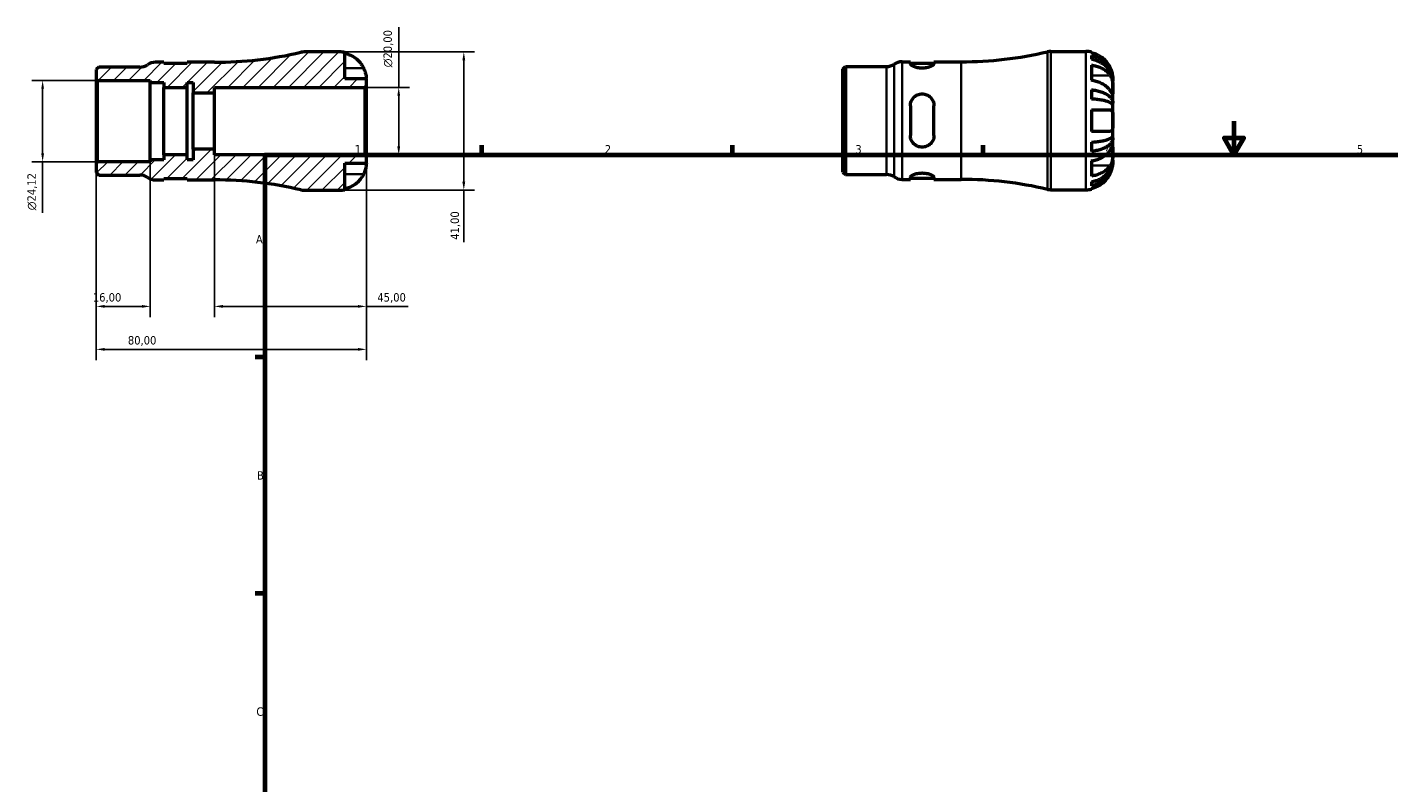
# Model space of a CAD drawing. Header units: millimetres. Extents: x -60 to 667, y 0 to 519.
# Tile 2 of 3: x -60 to 343, y 224 to 448. Entities that reach past the tile are written whole.
import ezdxf

# ---------------------------------------------------------------- set-up
doc = ezdxf.new("R2010")
doc.units = ezdxf.units.MM
for name, color, linetype, lineweight in [('Border (ISO)', 7, 'Continuous', 70), ('Dimension (ISO)', 7, 'Continuous', 25), ('Hatch (ISO)', 7, 'Continuous', 18), ('Visible (ISO)', 7, 'Continuous', 50), ('Visible Narrow (ISO)', 7, 'Continuous', 35)]:
    doc.layers.add(name, color=color, linetype=linetype, lineweight=lineweight)
doc.styles.add('Note Text (ISO)', font='tahoma.ttf')
doc.dimstyles.new('Default (ISO)', dxfattribs={"dimtxt": 2.5, "dimasz": 2.5, "dimexe": 3.175, "dimexo": 0, "dimgap": 0.762, "dimtad": 1, "dimrnd": 1e-08, "dimzin": 0, "dimtxsty": 'Note Text (ISO)', "dimcen": 0.09, "dimdle": 10, "dimclrd": 256, "dimclre": 256, "dimclrt": 232, "dimazin": 0, "dimtfac": 1.40208, "dimtmove": 0, "dimatfit": 3, "dimfxl": 1, "dimtolj": 1, "dimtzin": 0, "dimlwd": -1, "dimlwe": -1, "dimarcsym": 0})

# ---------------------------------------------------------------- blocks, each defined once
blk = doc.blocks.new('Borders Default Border')
at = {"layer": 'Border (ISO)'}
for p, q in [((74.25, 410), (74.25, 412.9)), ((148.5, 410), (148.5, 412.9)), ((222.75, 410), (222.75, 412.9)), ((10, 350), (7.1, 350)), ((10, 280), (7.1, 280))]:
    blk.add_line(p, q, dxfattribs=at)
at = {"layer": 'Border (ISO)', "flags": 128}
for points in [[(297, 420), (297, 410), (294.11, 415), (299.89, 415), (297, 410)], [(10, 10), (10, 410), (584, 410), (584, 10), (10, 10)]]:
    blk.add_lwpolyline(points, dxfattribs=at)
at = {"layer": 'Border (ISO)', "color": 232, "true_color": 0xca0064, "char_height": 2.5, "attachment_point": 7, "style": 'Note Text (ISO)'}
for s, insert in [('1', (36.56, 410.4)), ('2', (110.62, 410.4)), ('3', (184.85, 410.35)), ('4', (259, 410.4)), ('5', (333.39, 410.35)), ('A', (7.29, 383.75)), ('B', (7.59, 313.75)), ('C', (7.43, 243.71))]:
    blk.add_mtext(s, dxfattribs=dict(at, insert=insert))
blk = doc.blocks.new('*D7')
at = {"layer": 'Defpoints', "color": 0, "transparency": 16777216}
for p in [(32, 440.5), (32, 399.5), (68.87, 399.5)]:
    blk.add_point(p, dxfattribs=at)
at = {"layer": 'Dimension (ISO)', "transparency": 16777216}
for p, q in [((32, 440.5), (72.05, 440.5)), ((68.87, 438), (68.87, 402)), ((32, 399.5), (72.05, 399.5)), ((68.87, 399.5), (68.87, 384.07))]:
    blk.add_line(p, q, dxfattribs=at)
for points in [[(68.45, 438), (69.29, 438), (68.87, 440.5)], [(68.45, 402), (69.29, 402), (68.87, 399.5)]]:
    blk.add_solid(points, dxfattribs=at)
at = {"layer": 'Dimension (ISO)', "color": 232, "true_color": 0xca0064, "transparency": 16777216, "insert": (64.94, 384.83), "char_height": 2.5, "attachment_point": 1, "rotation": 90, "style": 'Note Text (ISO)'}
blk.add_mtext('\\A1;41,00', dxfattribs=at)
blk = doc.blocks.new('*D8')
at = {"layer": 'Defpoints', "color": 0, "transparency": 16777216}
for p in [(39.59, 430), (49.59, 430), (39.59, 410)]:
    blk.add_point(p, dxfattribs=at)
at = {"layer": 'Dimension (ISO)', "transparency": 16777216}
for p, q in [((49.59, 430), (49.59, 447.82)), ((39.59, 430), (52.76, 430)), ((49.59, 412.5), (49.59, 427.5)), ((39.59, 410), (52.76, 410))]:
    blk.add_line(p, q, dxfattribs=at)
for points in [[(49.17, 427.5), (50.01, 427.5), (49.59, 430)], [(49.17, 412.5), (50.01, 412.5), (49.59, 410)]]:
    blk.add_solid(points, dxfattribs=at)
at = {"layer": 'Dimension (ISO)', "color": 232, "true_color": 0xca0064, "transparency": 16777216, "insert": (45.07, 435.94), "char_height": 2.5, "attachment_point": 1, "rotation": 90, "style": 'Note Text (ISO)'}
blk.add_mtext('\\A1;\\fAIGDT|b0|i0;\\H2.5000;\\ln\\fTahoma|b0|i0;\\H2.5000;20,00', dxfattribs=at)
blk = doc.blocks.new('*D9')
at = {"layer": 'Defpoints', "color": 0, "transparency": 16777216}
for p in [(-40, 407.53), (-24, 408.54), (-40, 365.09)]:
    blk.add_point(p, dxfattribs=at)
at = {"layer": 'Dimension (ISO)', "transparency": 16777216}
for p, q in [((-40, 407.53), (-40, 361.91)), ((-24, 408.54), (-24, 361.91)), ((-26.5, 365.09), (-37.5, 365.09))]:
    blk.add_line(p, q, dxfattribs=at)
for points in [[(-37.5, 365.51), (-37.5, 364.67), (-40, 365.09)], [(-26.5, 365.51), (-26.5, 364.67), (-24, 365.09)]]:
    blk.add_solid(points, dxfattribs=at)
at = {"layer": 'Dimension (ISO)', "color": 232, "true_color": 0xca0064, "transparency": 16777216, "insert": (-41.02, 369.02), "char_height": 2.5, "attachment_point": 1, "style": 'Note Text (ISO)'}
blk.add_mtext('\\A1;16,00', dxfattribs=at)
blk = doc.blocks.new('*D10')
at = {"layer": 'Defpoints', "color": 0, "transparency": 16777216}
for p in [(-5, 411.67), (40, 409.59), (40, 365.09)]:
    blk.add_point(p, dxfattribs=at)
at = {"layer": 'Dimension (ISO)', "transparency": 16777216}
for p, q in [((-5, 411.67), (-5, 361.91)), ((40, 409.59), (40, 361.91)), ((-2.5, 365.09), (37.5, 365.09)), ((40, 365.09), (52.37, 365.09))]:
    blk.add_line(p, q, dxfattribs=at)
for points in [[(-2.5, 365.51), (-2.5, 364.67), (-5, 365.09)], [(37.5, 365.51), (37.5, 364.67), (40, 365.09)]]:
    blk.add_solid(points, dxfattribs=at)
at = {"layer": 'Dimension (ISO)', "color": 232, "true_color": 0xca0064, "transparency": 16777216, "insert": (43.26, 369.02), "char_height": 2.5, "attachment_point": 1, "style": 'Note Text (ISO)'}
blk.add_mtext('\\A1;45,00', dxfattribs=at)
blk = doc.blocks.new('*D11')
at = {"layer": 'Defpoints', "color": 0, "transparency": 16777216}
for p in [(-40, 407.53), (40, 409.59), (-40, 352.35)]:
    blk.add_point(p, dxfattribs=at)
at = {"layer": 'Dimension (ISO)', "transparency": 16777216}
for p, q in [((-40, 407.53), (-40, 349.18)), ((40, 409.59), (40, 349.18)), ((37.5, 352.35), (-37.5, 352.35))]:
    blk.add_line(p, q, dxfattribs=at)
for points in [[(-37.5, 352.77), (-37.5, 351.93), (-40, 352.35)], [(37.5, 352.77), (37.5, 351.93), (40, 352.35)]]:
    blk.add_solid(points, dxfattribs=at)
at = {"layer": 'Dimension (ISO)', "color": 232, "true_color": 0xca0064, "transparency": 16777216, "insert": (-30.64, 356.29), "char_height": 2.5, "attachment_point": 1, "style": 'Note Text (ISO)'}
blk.add_mtext('\\A1;80,00', dxfattribs=at)
blk = doc.blocks.new('*D12')
at = {"layer": 'Defpoints', "color": 0, "transparency": 16777216}
for p in [(-39.59, 432.06), (-55.89, 407.94), (-39.59, 407.94)]:
    blk.add_point(p, dxfattribs=at)
at = {"layer": 'Dimension (ISO)', "transparency": 16777216}
for p, q in [((-39.59, 432.06), (-59.06, 432.06)), ((-55.89, 429.56), (-55.89, 410.44)), ((-39.59, 407.94), (-59.06, 407.94)), ((-55.89, 407.94), (-55.89, 392.82))]:
    blk.add_line(p, q, dxfattribs=at)
for points in [[(-56.3, 429.56), (-55.47, 429.56), (-55.89, 432.06)], [(-56.3, 410.44), (-55.47, 410.44), (-55.89, 407.94)]]:
    blk.add_solid(points, dxfattribs=at)
at = {"layer": 'Dimension (ISO)', "color": 232, "true_color": 0xca0064, "transparency": 16777216, "insert": (-60.41, 393.58), "char_height": 2.5, "attachment_point": 1, "rotation": 90, "style": 'Note Text (ISO)'}
blk.add_mtext('\\A1;\\fAIGDT|b0|i0;\\H2.5000;\\ln\\fTahoma|b0|i0;\\H2.5000;24,12', dxfattribs=at)

msp = doc.modelspace()

# ---------------------------------------------------------------- hatches: boundary and pattern name
at = {"layer": 'Hatch (ISO)'}
h = msp.add_hatch(dxfattribs=at)
h.set_pattern_fill('ANSI31', color=256, scale=25.4, style=0)
h.set_pattern_definition([(45, (0, 0), (-2.245064, 2.245064), [])])
edge = h.paths.add_edge_path()
edge.add_ellipse((21.578, 403.6), major_axis=(-0.936, -3.992), ratio=1, start_angle=0, end_angle=13.19891)
edge.add_line((21.578, 399.5), (31.999, 399.5))
edge.add_ellipse((31.999, 407.5), major_axis=(0, -8), ratio=1, start_angle=0, end_angle=11.53696)
edge.add_line((33.599, 399.662), (33.599, 407.5))
edge.add_line((33.599, 407.5), (39.999, 407.5))
edge.add_line((39.999, 407.5), (39.999, 409.59))
edge.add_line((39.999, 409.59), (39.589, 410))
edge.add_line((39.589, 410), (-5.001, 410))
edge.add_line((-5.001, 410), (-5.001, 411.667))
edge.add_line((-5.001, 411.667), (-11.271, 411.667))
edge.add_line((-11.271, 411.667), (-11.271, 408.544))
edge.add_line((-11.271, 408.544), (-13.033, 408.544))
edge.add_line((-13.033, 408.544), (-13.033, 410))
edge.add_line((-13.033, 410), (-20.033, 410))
edge.add_line((-20.033, 410), (-20.033, 408.544))
edge.add_line((-20.033, 408.544), (-24.001, 408.544))
edge.add_line((-24.001, 408.544), (-24.001, 407.942))
edge.add_line((-24.001, 407.942), (-39.591, 407.942))
edge.add_line((-39.591, 407.942), (-40.001, 407.531))
edge.add_line((-40.001, 407.531), (-40.001, 404.734))
edge.add_line((-40.001, 404.734), (-39.278, 404.01))
edge.add_line((-39.278, 404.01), (-27.117, 404.01))
edge.add_ellipse((-27.117, 399.91), major_axis=(0, 4.1), ratio=1, start_angle=325.58849, end_angle=360, ccw=False)
edge.add_ellipse((-22.483, 406.675), major_axis=(-2.317, -3.383), ratio=1, start_angle=0, end_angle=34.41151)
edge.add_line((-22.483, 402.575), (-20.033, 402.575))
edge.add_line((-20.033, 402.575), (-20.033, 402.975))
edge.add_line((-20.033, 402.975), (-13.033, 402.975))
edge.add_line((-13.033, 402.975), (-13.033, 402.575))
edge.add_line((-13.033, 402.575), (-5.001, 402.575))
edge.add_ellipse((-5.001, 290.272), major_axis=(0, 112.303), ratio=1, start_angle=346.80109, end_angle=360, ccw=False)
edge = h.paths.add_edge_path()
edge.add_ellipse((21.578, 436.4), major_axis=(0, 4.1), ratio=1, start_angle=0, end_angle=13.19891)
edge.add_ellipse((-5.001, 549.728), major_axis=(25.642, -109.337), ratio=1, start_angle=346.80109, end_angle=360, ccw=False)
edge.add_line((-5.001, 437.425), (-13.033, 437.425))
edge.add_line((-13.033, 437.425), (-13.033, 437.025))
edge.add_line((-13.033, 437.025), (-20.033, 437.025))
edge.add_line((-20.033, 437.025), (-20.033, 437.425))
edge.add_line((-20.033, 437.425), (-22.483, 437.425))
edge.add_ellipse((-22.483, 433.325), major_axis=(0, 4.1), ratio=1, start_angle=0, end_angle=34.41151)
edge.add_ellipse((-27.117, 440.09), major_axis=(2.317, -3.383), ratio=1, start_angle=325.58849, end_angle=360, ccw=False)
edge.add_line((-27.117, 435.99), (-39.278, 435.99))
edge.add_line((-39.278, 435.99), (-40.001, 435.266))
edge.add_line((-40.001, 435.266), (-40.001, 432.468))
edge.add_line((-40.001, 432.469), (-39.591, 432.058))
edge.add_line((-39.591, 432.058), (-24.001, 432.058))
edge.add_line((-24.001, 432.058), (-24.001, 431.456))
edge.add_line((-24.001, 431.456), (-20.033, 431.456))
edge.add_line((-20.033, 431.456), (-20.033, 430))
edge.add_line((-20.033, 430), (-13.033, 430))
edge.add_line((-13.033, 430), (-13.033, 431.456))
edge.add_line((-13.033, 431.456), (-11.271, 431.456))
edge.add_line((-11.271, 431.456), (-11.271, 428.333))
edge.add_line((-11.271, 428.333), (-5.001, 428.333))
edge.add_line((-5.001, 428.333), (-5.001, 430))
edge.add_line((-5.001, 430), (39.589, 430))
edge.add_line((39.589, 430), (39.999, 430.41))
edge.add_line((39.999, 430.41), (39.999, 432.5))
edge.add_line((39.999, 432.5), (33.599, 432.5))
edge.add_line((33.599, 432.5), (33.599, 440.338))
edge.add_ellipse((31.999, 432.5), major_axis=(1.6, 7.838), ratio=1, start_angle=0, end_angle=11.53696)
edge.add_line((31.999, 440.5), (21.578, 440.5))

# ---------------------------------------------------------------- linework, layer by layer
at = {"layer": 'Visible (ISO)'}
for p, q in [((31.999, 440.5), (21.578, 440.5)), ((33.599, 432.5), (33.599, 440.338)), ((242.754, 440.655), (253.175, 440.655)), ((254.775, 440.493), (254.775, 440.24)), ((-39.278, 435.99), (-40.001, 435.266)), ((-27.117, 435.99), (-39.278, 435.99)), ((-20.033, 437.425), (-22.483, 437.425)), ((-20.033, 437.025), (-20.033, 437.425)), ((-13.033, 437.025), (-20.033, 437.025)), ((-5.001, 437.425), (-13.033, 437.425)), ((-13.033, 437.425), (-13.033, 437.025)), ((181.175, 435.421), (181.899, 436.145)), ((181.899, 436.145), (194.06, 436.145)), ((181.899, 436.145), (181.899, 404.165)), ((198.694, 437.58), (201.144, 437.58)), ((201.144, 437.58), (201.144, 437.015)), ((201.144, 437.18), (208.144, 437.18)), ((208.144, 437.015), (208.144, 437.58)), ((208.144, 437.58), (216.175, 437.58)), ((254.775, 439.466), (254.775, 438.322)), ((254.775, 436.62), (254.775, 432.094)), ((-40.001, 435.266), (-40.001, 432.469)), ((-40.001, 432.469), (-39.591, 432.058)), ((-40.001, 432.469), (-40.001, 407.531)), ((-39.591, 432.058), (-24.001, 432.058)), ((-39.591, 407.942), (-39.591, 432.058)), ((-24.001, 432.058), (-24.001, 431.456)), ((39.999, 432.5), (33.599, 432.5)), ((39.999, 430.41), (39.999, 432.5)), ((181.175, 404.888), (181.175, 435.421)), ((261.175, 431.851), (261.168, 431.851)), ((261.175, 431.851), (261.175, 432.655)), ((261.175, 431.544), (261.175, 431.851)), ((-24.001, 431.456), (-20.033, 431.456)), ((-24.001, 408.544), (-24.001, 431.456)), ((-20.033, 431.456), (-20.033, 430)), ((-20.033, 430), (-13.033, 430)), ((-20.033, 410), (-20.033, 430)), ((-13.033, 430), (-13.033, 431.456)), ((-13.033, 431.456), (-11.271, 431.456)), ((-13.033, 410), (-13.033, 430)), ((-11.271, 431.456), (-11.271, 428.333)), ((-11.271, 428.333), (-5.001, 428.333)), ((-11.271, 411.667), (-11.271, 428.333)), ((-5.001, 428.333), (-5.001, 430)), ((-5.001, 430), (39.589, 430)), ((-5.001, 411.667), (-5.001, 428.333)), ((39.589, 430), (39.999, 430.41)), ((39.589, 430), (39.589, 410)), ((39.999, 409.59), (39.999, 430.41)), ((254.775, 429.298), (254.775, 426.536)), ((261.175, 428.994), (261.175, 431.544)), ((261.175, 425.306), (261.175, 428.994)), ((201.144, 424.555), (201.144, 415.755)), ((208.144, 415.755), (208.144, 424.555)), ((261.175, 425.306), (260.616, 425.306)), ((261.175, 424.566), (261.175, 425.306)), ((261.175, 420.155), (261.175, 424.566)), ((254.775, 423.355), (254.775, 416.955)), ((261.175, 415.743), (261.175, 420.155)), ((261.175, 415.004), (261.175, 415.743)), ((-5.001, 411.667), (-11.271, 411.667)), ((-11.271, 411.667), (-11.271, 408.544)), ((-5.001, 410), (-5.001, 411.667)), ((254.775, 413.774), (254.775, 411.012)), ((261.175, 415.004), (260.616, 415.004)), ((261.175, 411.316), (261.175, 415.004)), ((-39.591, 407.942), (-40.001, 407.531)), ((-40.001, 407.531), (-40.001, 404.734)), ((-24.001, 407.942), (-39.591, 407.942)), ((-20.033, 408.544), (-24.001, 408.544)), ((-24.001, 408.544), (-24.001, 407.942)), ((-13.033, 410), (-20.033, 410)), ((-20.033, 410), (-20.033, 408.544)), ((-13.033, 408.544), (-13.033, 410)), ((-11.271, 408.544), (-13.033, 408.544)), ((39.589, 410), (-5.001, 410)), ((33.599, 399.662), (33.599, 407.5)), ((33.599, 407.5), (39.999, 407.5)), ((39.999, 409.59), (39.589, 410)), ((39.999, 407.5), (39.999, 409.59)), ((254.775, 408.215), (254.775, 403.69)), ((261.175, 408.459), (261.168, 408.459)), ((261.175, 408.765), (261.175, 411.316)), ((261.175, 408.459), (261.175, 408.765)), ((261.175, 407.655), (261.175, 408.459)), ((-40.001, 404.734), (-39.278, 404.01)), ((-39.278, 404.01), (-27.117, 404.01)), ((181.175, 404.888), (181.899, 404.165)), ((181.899, 404.165), (194.06, 404.165)), ((-22.483, 402.575), (-20.033, 402.575)), ((-20.033, 402.575), (-20.033, 402.975)), ((-20.033, 402.975), (-13.033, 402.975)), ((-13.033, 402.975), (-13.033, 402.575)), ((-13.033, 402.575), (-5.001, 402.575)), ((21.578, 399.5), (31.999, 399.5)), ((198.694, 402.73), (201.144, 402.73)), ((201.144, 403.295), (201.144, 402.73)), ((201.144, 403.13), (208.144, 403.13)), ((208.144, 402.73), (208.144, 403.295)), ((208.144, 402.73), (216.175, 402.73)), ((242.754, 399.655), (253.175, 399.655)), ((254.775, 401.988), (254.775, 400.844)), ((254.775, 400.07), (254.775, 399.817))]:
    msp.add_line(p, q, dxfattribs=at)
for centre, radius, start, end in [((-5.001, 549.728), 112.303, 270, 283.19891), ((21.578, 436.4), 4.1, 90, 103.19891), ((31.999, 432.5), 8, 78.46304, 90), ((216.175, 549.883), 112.303, 270, 283.19891), ((242.754, 436.555), 4.1, 90, 103.19891), ((253.175, 432.655), 8, 78.46304, 90), ((-27.117, 440.09), 4.1, 270, 304.41151), ((-22.483, 433.325), 4.1, 90, 124.41151), ((194.06, 440.245), 4.1, 270, 304.41151), ((198.694, 433.48), 4.1, 90, 124.41151), ((-27.117, 399.91), 4.1, 55.58849, 90), ((194.06, 400.065), 4.1, 55.58849, 90), ((198.694, 406.83), 4.1, 235.58849, 270), ((-22.483, 406.675), 4.1, 235.58849, 270), ((-5.001, 290.272), 112.303, 76.80109, 90), ((21.578, 403.6), 4.1, 256.80109, 270), ((31.999, 407.5), 8, 270, 281.53696), ((216.175, 290.427), 112.303, 76.80109, 90), ((242.754, 403.755), 4.1, 256.80109, 270), ((253.175, 407.655), 8, 270, 281.53696)]:
    msp.add_arc(centre, radius, start, end, dxfattribs=at)
for points, knots in [([(33.599, 440.085), (34.107, 439.98), (34.603, 439.823), (35.498, 439.45), (35.977, 439.197), (36.871, 438.595), (37.285, 438.246), (37.985, 437.541), (38.334, 437.118), (38.841, 436.351), (39.026, 436.024), (39.182, 435.7)], [0.1517835, 0.1517835, 0.1517835, 0.1517835, 0.29453183, 0.29453183, 0.44272575, 0.44272575, 0.59091966, 0.59091966, 0.74090906, 0.74090906, 0.84386421, 0.84386421, 0.84386421, 0.84386421]), ([(260.358, 435.855), (260.202, 436.179), (260.018, 436.506), (259.511, 437.273), (259.162, 437.696), (258.462, 438.401), (258.047, 438.75), (257.154, 439.352), (256.675, 439.604), (255.779, 439.978), (255.283, 440.135), (254.775, 440.24)], [4.03217579, 4.03217579, 4.03217579, 4.03217579, 4.13513094, 4.13513094, 4.28512034, 4.28512034, 4.43331426, 4.43331426, 4.58150818, 4.58150818, 4.72425651, 4.72425651, 4.72425651, 4.72425651]), ([(39.182, 435.7), (39.247, 435.564), (39.309, 435.427), (39.456, 435.082), (39.535, 434.875), (39.672, 434.474), (39.73, 434.281), (39.844, 433.846), (39.891, 433.615), (39.969, 433.127), (39.986, 432.902), (40.001, 432.584), (39.999, 432.5), (39.999, 432.5)], [-0.5159245, -0.5159245, -0.5159245, -0.5159245, -0.47074715, -0.47074715, -0.40311077, -0.40311077, -0.33740557, -0.33740557, -0.24866964, -0.24866964, -0.12673966, -0.12673966, 0, 0, 0, 0]), ([(208.144, 437.015), (208.144, 436.897), (208.052, 436.752), (207.684, 436.447), (207.408, 436.288), (206.786, 436.026), (206.402, 435.903), (205.552, 435.732), (205.085, 435.686), (204.644, 435.686), (204.202, 435.686), (203.736, 435.732), (202.886, 435.903), (202.501, 436.026), (201.879, 436.288), (201.604, 436.447), (201.236, 436.752), (201.144, 436.897), (201.144, 437.015)], [-0.5450172, -0.5450172, -0.5450172, -0.5450172, -0.4050082, -0.4050082, -0.2649992, -0.2649992, -0.1324996, -0.1324996, 0, 0, 0, 0.1324996, 0.1324996, 0.2649992, 0.2649992, 0.4050082, 0.4050082, 0.5450172, 0.5450172, 0.5450172, 0.5450172]), ([(254.775, 439.466), (255.289, 439.365), (255.79, 439.212), (256.69, 438.85), (257.169, 438.607), (258.064, 438.027), (258.479, 437.691), (259.178, 437.014), (259.525, 436.61), (260.124, 435.741), (260.375, 435.276), (260.754, 434.389), (260.916, 433.885), (261.127, 432.857), (261.175, 432.331), (261.175, 431.851)], [0.1517731, 0.1517731, 0.1517731, 0.1517731, 0.2959053, 0.2959053, 0.44402, 0.44402, 0.5921347, 0.5921347, 0.7405595, 0.7405595, 0.8889844, 0.8889844, 1.0379976, 1.0379976, 1.1870108, 1.1870108, 1.1870108, 1.1870108]), ([(261.175, 431.544), (261.175, 431.972), (261.127, 432.44), (260.916, 433.355), (260.754, 433.803), (260.375, 434.593), (260.124, 435.007), (259.525, 435.781), (259.178, 436.14), (258.479, 436.742), (258.064, 437.042), (257.169, 437.557), (256.69, 437.774), (255.79, 438.096), (255.289, 438.232), (254.775, 438.322)], [3.5727317, 3.5727317, 3.5727317, 3.5727317, 3.721745, 3.721745, 3.8707582, 3.8707582, 4.019183, 4.019183, 4.1676079, 4.1676079, 4.3157226, 4.3157226, 4.4638373, 4.4638373, 4.6079695, 4.6079695, 4.6079695, 4.6079695]), ([(254.775, 436.62), (255.283, 436.546), (255.779, 436.434), (256.675, 436.171), (257.154, 435.992), (258.047, 435.566), (258.462, 435.32), (259.162, 434.821), (259.511, 434.522), (260.018, 433.98), (260.202, 433.749), (260.358, 433.519)], [0.1517835, 0.1517835, 0.1517835, 0.1517835, 0.29453183, 0.29453183, 0.44272575, 0.44272575, 0.59091966, 0.59091966, 0.74090906, 0.74090906, 0.84386421, 0.84386421, 0.84386421, 0.84386421]), ([(261.175, 432.655), (261.175, 432.655), (261.177, 432.732), (261.165, 433.008), (261.153, 433.186), (261.095, 433.617), (261.051, 433.862), (260.939, 434.319), (260.884, 434.515), (260.753, 434.913), (260.68, 435.113), (260.524, 435.495), (260.444, 435.676), (260.358, 435.855)], [-2.21111993, -2.21111993, -2.21111993, -2.21111993, -2.0898399, -2.0898399, -1.98614814, -1.98614814, -1.88775858, -1.88775858, -1.81973063, -1.81973063, -1.75376732, -1.75376732, -1.69399568, -1.69399568, -1.69399568, -1.69399568]), ([(260.358, 428.994), (260.202, 429.223), (260.018, 429.454), (259.511, 429.997), (259.162, 430.295), (258.462, 430.794), (258.047, 431.041), (257.154, 431.466), (256.675, 431.645), (255.779, 431.909), (255.283, 432.02), (254.775, 432.094)], [4.03217579, 4.03217579, 4.03217579, 4.03217579, 4.13513094, 4.13513094, 4.28512034, 4.28512034, 4.43331426, 4.43331426, 4.58150818, 4.58150818, 4.72425651, 4.72425651, 4.72425651, 4.72425651]), ([(260.358, 433.519), (260.426, 433.42), (260.49, 433.313), (260.636, 433.035), (260.714, 432.858), (260.849, 432.482), (260.907, 432.286), (261.02, 431.801), (261.068, 431.511), (261.145, 430.813), (261.162, 430.412), (261.177, 429.647), (261.175, 429.292), (261.175, 428.994)], [-0.51605321, -0.51605321, -0.51605321, -0.51605321, -0.46927389, -0.46927389, -0.40272959, -0.40272959, -0.33754407, -0.33754407, -0.24860938, -0.24860938, -0.12674173, -0.12674173, 0, 0, 0, 0]), ([(201.144, 424.555), (201.144, 425.006), (201.236, 425.482), (201.604, 426.353), (201.879, 426.747), (202.501, 427.355), (202.886, 427.616), (203.736, 427.966), (204.202, 428.055), (205.085, 428.055), (205.552, 427.966), (206.402, 427.616), (206.786, 427.355), (207.408, 426.747), (207.684, 426.353), (208.052, 425.482), (208.144, 425.006), (208.144, 424.555)], [0.5317251, 0.5317251, 0.5317251, 0.5317251, 0.6717342, 0.6717342, 0.8117432, 0.8117432, 0.9442427, 0.9442427, 1.0767423, 1.0767423, 1.2092419, 1.2092419, 1.3417415, 1.3417415, 1.4817505, 1.4817505, 1.6217595, 1.6217595, 1.6217595, 1.6217595]), ([(254.775, 429.298), (255.289, 429.245), (255.79, 429.165), (256.69, 428.975), (257.169, 428.847), (258.064, 428.544), (258.479, 428.367), (259.178, 428.012), (259.525, 427.801), (260.124, 427.345), (260.375, 427.101), (260.754, 426.636), (260.916, 426.372), (261.127, 425.833), (261.175, 425.558), (261.175, 425.306)], [0.1517731, 0.1517731, 0.1517731, 0.1517731, 0.2959053, 0.2959053, 0.44402, 0.44402, 0.5921347, 0.5921347, 0.7405595, 0.7405595, 0.8889844, 0.8889844, 1.0379976, 1.0379976, 1.1870108, 1.1870108, 1.1870108, 1.1870108]), ([(261.175, 428.994), (261.175, 428.846), (261.176, 428.713), (261.175, 428.473), (261.173, 428.369), (261.162, 428.159), (261.149, 428.084), (261.087, 428.043), (261.042, 428.071), (260.929, 428.192), (260.873, 428.262), (260.742, 428.438), (260.669, 428.542), (260.516, 428.762), (260.439, 428.874), (260.358, 428.994)], [0, 0, 0, 0, 0.0626039, 0.0626039, 0.12946018, 0.12946018, 0.23227607, 0.23227607, 0.32766079, 0.32766079, 0.39439512, 0.39439512, 0.45981717, 0.45981717, 0.51643089, 0.51643089, 0.51643089, 0.51643089]), ([(261.175, 424.566), (261.175, 424.691), (261.127, 424.827), (260.916, 425.093), (260.754, 425.223), (260.375, 425.452), (260.124, 425.573), (259.525, 425.797), (259.178, 425.902), (258.479, 426.077), (258.064, 426.164), (257.169, 426.314), (256.69, 426.377), (255.79, 426.47), (255.289, 426.51), (254.775, 426.536)], [3.5727317, 3.5727317, 3.5727317, 3.5727317, 3.721745, 3.721745, 3.8707582, 3.8707582, 4.019183, 4.019183, 4.1676079, 4.1676079, 4.3157226, 4.3157226, 4.4638373, 4.4638373, 4.6079695, 4.6079695, 4.6079695, 4.6079695]), ([(254.775, 423.355), (255.283, 423.355), (255.779, 423.355), (256.675, 423.355), (257.154, 423.355), (258.047, 423.355), (258.462, 423.355), (259.162, 423.355), (259.511, 423.355), (260.018, 423.355), (260.202, 423.355), (260.358, 423.355)], [0.1517835, 0.1517835, 0.1517835, 0.1517835, 0.29453183, 0.29453183, 0.44272575, 0.44272575, 0.59091966, 0.59091966, 0.74090906, 0.74090906, 0.84386421, 0.84386421, 0.84386421, 0.84386421]), ([(260.358, 423.355), (260.423, 423.355), (260.486, 423.346), (260.632, 423.302), (260.711, 423.254), (260.849, 423.118), (260.906, 423.031), (261.02, 422.779), (261.067, 422.6), (261.145, 422.1), (261.162, 421.76), (261.177, 420.995), (261.175, 420.577), (261.175, 420.155)], [-0.5159245, -0.5159245, -0.5159245, -0.5159245, -0.47074715, -0.47074715, -0.40311077, -0.40311077, -0.33740557, -0.33740557, -0.24866964, -0.24866964, -0.12673966, -0.12673966, 0, 0, 0, 0]), ([(261.175, 420.155), (261.175, 419.751), (261.177, 419.35), (261.165, 418.654), (261.153, 418.357), (261.095, 417.845), (261.051, 417.631), (260.939, 417.339), (260.884, 417.241), (260.753, 417.09), (260.68, 417.036), (260.524, 416.97), (260.444, 416.955), (260.358, 416.955)], [-2.21111993, -2.21111993, -2.21111993, -2.21111993, -2.0898399, -2.0898399, -1.98614814, -1.98614814, -1.88775858, -1.88775858, -1.81973063, -1.81973063, -1.75376732, -1.75376732, -1.69399568, -1.69399568, -1.69399568, -1.69399568]), ([(208.144, 415.755), (208.144, 415.303), (208.052, 414.827), (207.684, 413.957), (207.408, 413.563), (206.786, 412.955), (206.402, 412.694), (205.552, 412.344), (205.085, 412.255), (204.644, 412.255), (204.202, 412.255), (203.736, 412.344), (202.886, 412.694), (202.501, 412.955), (201.879, 413.563), (201.604, 413.957), (201.236, 414.827), (201.144, 415.303), (201.144, 415.755)], [-0.5450172, -0.5450172, -0.5450172, -0.5450172, -0.4050082, -0.4050082, -0.2649992, -0.2649992, -0.1324996, -0.1324996, 0, 0, 0, 0.1324996, 0.1324996, 0.2649992, 0.2649992, 0.4050082, 0.4050082, 0.5450172, 0.5450172, 0.5450172, 0.5450172]), ([(260.358, 416.955), (260.202, 416.955), (260.018, 416.955), (259.511, 416.955), (259.162, 416.955), (258.462, 416.955), (258.047, 416.955), (257.154, 416.955), (256.675, 416.955), (255.779, 416.955), (255.283, 416.955), (254.775, 416.955)], [4.03217579, 4.03217579, 4.03217579, 4.03217579, 4.13513094, 4.13513094, 4.28512034, 4.28512034, 4.43331426, 4.43331426, 4.58150818, 4.58150818, 4.72425651, 4.72425651, 4.72425651, 4.72425651]), ([(254.775, 413.774), (255.289, 413.8), (255.79, 413.84), (256.69, 413.933), (257.169, 413.996), (258.064, 414.146), (258.479, 414.233), (259.178, 414.408), (259.525, 414.512), (260.124, 414.737), (260.375, 414.858), (260.754, 415.087), (260.916, 415.217), (261.127, 415.483), (261.175, 415.619), (261.175, 415.743)], [0.1517731, 0.1517731, 0.1517731, 0.1517731, 0.2959053, 0.2959053, 0.44402, 0.44402, 0.5921347, 0.5921347, 0.7405595, 0.7405595, 0.8889844, 0.8889844, 1.0379976, 1.0379976, 1.1870108, 1.1870108, 1.1870108, 1.1870108]), ([(261.175, 415.004), (261.175, 414.752), (261.127, 414.477), (260.916, 413.938), (260.754, 413.674), (260.375, 413.209), (260.124, 412.965), (259.525, 412.509), (259.178, 412.297), (258.479, 411.942), (258.064, 411.766), (257.169, 411.462), (256.69, 411.335), (255.79, 411.145), (255.289, 411.065), (254.775, 411.012)], [3.5727317, 3.5727317, 3.5727317, 3.5727317, 3.721745, 3.721745, 3.8707582, 3.8707582, 4.019183, 4.019183, 4.1676079, 4.1676079, 4.3157226, 4.3157226, 4.4638373, 4.4638373, 4.6079695, 4.6079695, 4.6079695, 4.6079695]), ([(260.358, 411.316), (260.426, 411.416), (260.49, 411.51), (260.636, 411.722), (260.714, 411.832), (260.849, 412.017), (260.907, 412.091), (261.02, 412.22), (261.068, 412.257), (261.145, 412.248), (261.162, 412.167), (261.177, 411.851), (261.175, 411.615), (261.175, 411.316)], [-0.51605321, -0.51605321, -0.51605321, -0.51605321, -0.46927389, -0.46927389, -0.40272959, -0.40272959, -0.33754407, -0.33754407, -0.24860938, -0.24860938, -0.12674173, -0.12674173, 0, 0, 0, 0]), ([(39.999, 407.5), (39.999, 407.5), (40, 407.423), (39.989, 407.147), (39.977, 406.969), (39.919, 406.538), (39.875, 406.293), (39.763, 405.836), (39.707, 405.64), (39.577, 405.242), (39.504, 405.042), (39.348, 404.66), (39.267, 404.479), (39.182, 404.3)], [-2.21111993, -2.21111993, -2.21111993, -2.21111993, -2.0898399, -2.0898399, -1.98614814, -1.98614814, -1.88775858, -1.88775858, -1.81973063, -1.81973063, -1.75376732, -1.75376732, -1.69399568, -1.69399568, -1.69399568, -1.69399568]), ([(254.775, 408.215), (255.283, 408.29), (255.779, 408.401), (256.675, 408.665), (257.154, 408.844), (258.047, 409.269), (258.462, 409.516), (259.162, 410.014), (259.511, 410.313), (260.018, 410.856), (260.202, 411.087), (260.358, 411.316)], [0.1517835, 0.1517835, 0.1517835, 0.1517835, 0.29453183, 0.29453183, 0.44272575, 0.44272575, 0.59091966, 0.59091966, 0.74090906, 0.74090906, 0.84386421, 0.84386421, 0.84386421, 0.84386421]), ([(254.775, 401.988), (255.289, 402.078), (255.79, 402.214), (256.69, 402.536), (257.169, 402.752), (258.064, 403.268), (258.479, 403.567), (259.178, 404.17), (259.525, 404.529), (260.124, 405.303), (260.375, 405.717), (260.754, 406.506), (260.916, 406.954), (261.127, 407.87), (261.175, 408.337), (261.175, 408.765)], [0.1517731, 0.1517731, 0.1517731, 0.1517731, 0.2959053, 0.2959053, 0.44402, 0.44402, 0.5921347, 0.5921347, 0.7405595, 0.7405595, 0.8889844, 0.8889844, 1.0379976, 1.0379976, 1.1870108, 1.1870108, 1.1870108, 1.1870108]), ([(261.175, 408.459), (261.175, 407.978), (261.127, 407.453), (260.916, 406.424), (260.754, 405.921), (260.375, 405.034), (260.124, 404.568), (259.525, 403.699), (259.178, 403.296), (258.479, 402.619), (258.064, 402.283), (257.169, 401.703), (256.69, 401.459), (255.79, 401.098), (255.289, 400.945), (254.775, 400.844)], [3.5727317, 3.5727317, 3.5727317, 3.5727317, 3.721745, 3.721745, 3.8707582, 3.8707582, 4.019183, 4.019183, 4.1676079, 4.1676079, 4.3157226, 4.3157226, 4.4638373, 4.4638373, 4.6079695, 4.6079695, 4.6079695, 4.6079695]), ([(261.175, 411.316), (261.175, 411.169), (261.176, 411.007), (261.175, 410.648), (261.173, 410.451), (261.162, 409.926), (261.149, 409.591), (261.087, 408.935), (261.042, 408.622), (260.929, 408.108), (260.873, 407.905), (260.742, 407.524), (260.669, 407.347), (260.516, 407.041), (260.439, 406.91), (260.358, 406.791)], [0, 0, 0, 0, 0.0626039, 0.0626039, 0.12946018, 0.12946018, 0.23227607, 0.23227607, 0.32766079, 0.32766079, 0.39439512, 0.39439512, 0.45981717, 0.45981717, 0.51643089, 0.51643089, 0.51643089, 0.51643089]), ([(260.358, 404.455), (260.423, 404.591), (260.486, 404.728), (260.632, 405.073), (260.711, 405.28), (260.849, 405.681), (260.906, 405.874), (261.02, 406.309), (261.067, 406.54), (261.145, 407.027), (261.162, 407.253), (261.177, 407.571), (261.175, 407.655), (261.175, 407.655)], [-0.5159245, -0.5159245, -0.5159245, -0.5159245, -0.47074715, -0.47074715, -0.40311077, -0.40311077, -0.33740557, -0.33740557, -0.24866964, -0.24866964, -0.12673966, -0.12673966, 0, 0, 0, 0]), ([(39.182, 404.3), (39.026, 403.976), (38.841, 403.649), (38.334, 402.882), (37.985, 402.459), (37.285, 401.754), (36.871, 401.405), (35.977, 400.803), (35.498, 400.55), (34.603, 400.177), (34.107, 400.02), (33.599, 399.915)], [4.03217579, 4.03217579, 4.03217579, 4.03217579, 4.13513094, 4.13513094, 4.28512034, 4.28512034, 4.43331426, 4.43331426, 4.58150818, 4.58150818, 4.72425651, 4.72425651, 4.72425651, 4.72425651]), ([(201.144, 403.295), (201.144, 403.412), (201.236, 403.558), (201.604, 403.863), (201.879, 404.022), (202.501, 404.284), (202.886, 404.407), (203.736, 404.578), (204.202, 404.624), (205.085, 404.624), (205.552, 404.578), (206.402, 404.407), (206.786, 404.284), (207.408, 404.022), (207.684, 403.863), (208.052, 403.558), (208.144, 403.412), (208.144, 403.295)], [0.5317251, 0.5317251, 0.5317251, 0.5317251, 0.6717342, 0.6717342, 0.8117432, 0.8117432, 0.9442427, 0.9442427, 1.0767423, 1.0767423, 1.2092419, 1.2092419, 1.3417415, 1.3417415, 1.4817505, 1.4817505, 1.6217595, 1.6217595, 1.6217595, 1.6217595]), ([(260.358, 406.791), (260.202, 406.561), (260.018, 406.33), (259.511, 405.788), (259.162, 405.489), (258.462, 404.99), (258.047, 404.744), (257.154, 404.318), (256.675, 404.139), (255.779, 403.875), (255.283, 403.764), (254.775, 403.69)], [4.03217579, 4.03217579, 4.03217579, 4.03217579, 4.13513094, 4.13513094, 4.28512034, 4.28512034, 4.43331426, 4.43331426, 4.58150818, 4.58150818, 4.72425651, 4.72425651, 4.72425651, 4.72425651]), ([(254.775, 400.07), (255.283, 400.175), (255.779, 400.332), (256.675, 400.705), (257.154, 400.958), (258.047, 401.56), (258.462, 401.909), (259.162, 402.614), (259.511, 403.037), (260.018, 403.804), (260.202, 404.131), (260.358, 404.455)], [0.1517835, 0.1517835, 0.1517835, 0.1517835, 0.29453183, 0.29453183, 0.44272575, 0.44272575, 0.59091966, 0.59091966, 0.74090906, 0.74090906, 0.84386421, 0.84386421, 0.84386421, 0.84386421])]:
    msp.add_open_spline(points, degree=3, knots=knots, dxfattribs=at)
at = {"layer": 'Visible Narrow (ISO)'}
for p, q in [((241.818, 400.014), (241.818, 440.296)), ((242.754, 440.403), (242.754, 399.907)), ((253.175, 399.907), (253.175, 440.403)), ((38.902, 435.7), (33.878, 435.7)), ((194.06, 404.362), (194.06, 435.948)), ((196.377, 403.653), (196.377, 436.657)), ((198.694, 437.365), (198.694, 402.944)), ((216.175, 402.944), (216.175, 437.365)), ((260.079, 433.519), (255.055, 433.519)), ((38.902, 404.3), (33.878, 404.3)), ((260.079, 406.791), (255.055, 406.791))]:
    msp.add_line(p, q, dxfattribs=at)

# ---------------------------------------------------------------- block references
msp.add_blockref('Borders Default Border', (0, 0))

# ---------------------------------------------------------------- dimensions: what is measured, and where the dimension line sits
at = {"layer": 'Dimension (ISO)'}
for base, p1, p2, picture, middle in [((49.589, 430), (39.589, 410), (39.589, 430), '*D8', (49.589, 441.5)), ((-55.885, 407.942), (-39.591, 432.058), (-39.591, 407.942), '*D12', (-55.885, 399.13))]:
    dim = msp.add_linear_dim(base=base, p1=p1, p2=p2, angle=90, text='\\fAIGDT|b0|i0;\\H2.5000;\\ln\\fTahoma|b0|i0;\\H2.5000;<>', dimstyle='Default (ISO)', override={"dimdec": 2, "dimtp": 0, "dimtm": 0, "dimtdec": 2, "dimtofl": 0, "dimatfit": 2}, dxfattribs=at)
    dim.commit()
    dim.dimension.update_dxf_attribs({"geometry": picture, "text_midpoint": middle, "dimtype": 160})
for base, p1, p2, angle, override, picture, middle in [((68.87, 399.5), (31.999, 440.5), (31.999, 399.5), 90, {"dimdec": 2, "dimtp": 0, "dimtm": 0, "dimtdec": 2, "dimtofl": 0, "dimatfit": 2}, '*D7', (68.87, 389)), ((39.999, 365.088), (-5.001, 411.667), (39.999, 409.59), 180, {"dimdec": 2, "dimtp": 0, "dimtm": 0, "dimtdec": 2, "dimtofl": 0, "dimatfit": 2}, '*D10', (47.432, 365.088)), ((-40.001, 365.088), (-24.001, 408.544), (-40.001, 407.531), 180, {"dimdec": 2, "dimtp": 0, "dimtm": 0, "dimtdec": 2, "dimtofl": 0, "dimatfit": 1}, '*D9', (-37.001, 365.088)), ((-40.001, 352.35), (39.999, 409.59), (-40.001, 407.531), 180, {"dimdec": 2, "dimtp": 0, "dimtm": 0, "dimtdec": 2, "dimtofl": 0, "dimatfit": 1}, '*D11', (-26.501, 352.35))]:
    dim = msp.add_linear_dim(base=base, p1=p1, p2=p2, angle=angle, dimstyle='Default (ISO)', override=override, dxfattribs=at)
    dim.commit()
    dim.dimension.update_dxf_attribs({"geometry": picture, "text_midpoint": middle, "dimtype": 160})

doc.saveas('drawing.dxf')
